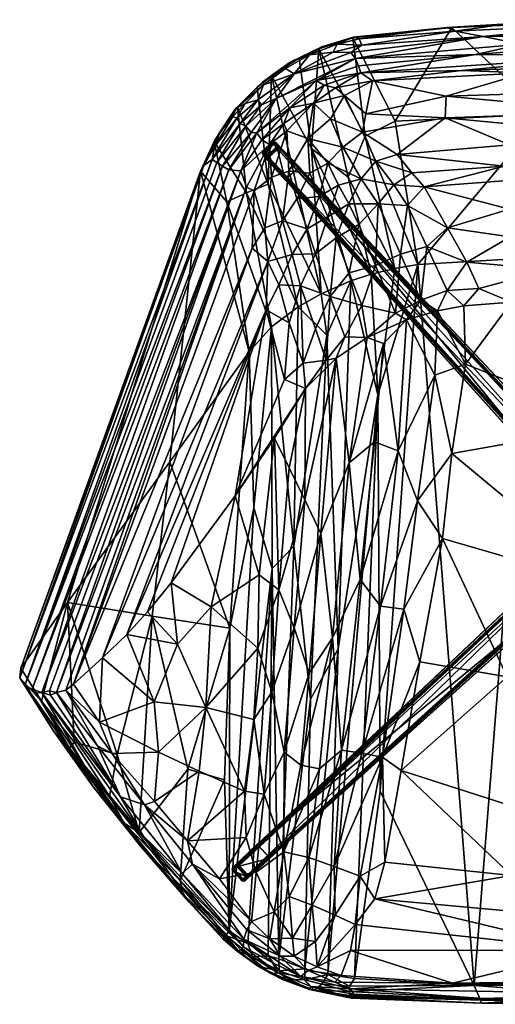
# Model space of a CAD drawing. Header units: inches. Extents: x -0.42 to 0.414, y -0.337 to 0.351.
# Tile 1 of 9: x -0.42 to -0.088, y -0.337 to 0.351. Entities that reach past the tile are written whole.
import ezdxf

# ---------------------------------------------------------------- set-up
doc = ezdxf.new("R2010")
doc.units = ezdxf.units.IN
doc.header["$MEASUREMENT"] = 0
doc.layers.add('Draaivoet', color=188, linetype='Continuous')
doc.layers.add('Zitting', color=28, linetype='Continuous')

msp = doc.modelspace()

# ---------------------------------------------------------------- meshes
at = {"layer": 'Draaivoet'}
mesh = msp.add_polyface(dxfattribs=at)
corners = [(-0.24665, 0.2535, 0.01619), (-0.03573, 0.01771, 0.03324), (-0.02937, 0.01319, 0.06833), (-0.03021, 0.01648, 0.06922), (-0.02588, 0.02193, 0.06914), (-0.24599, 0.25468, 0.01763), (-0.01741, 0.02506, 0.06845), (-0.02008, 0.03046, 0.03336), (-0.23833, 0.26161, 0.01636), (-0.23442, 0.23914, 0.00304), (-0.22478, 0.248, 0.00304), (-0.25016, 0.25672, 0), (-0.24109, 0.26525, 0), (-0.23953, 0.26062, 0.01769), (-0.2407, 0.26195, 0.01607), (-0.24307, 0.26524, 0), (-0.24697, 0.25618, 0.01607), (-0.23449, 0.23907, 0), (-0.2247, 0.24806, 0), (-0.25018, 0.25863, 0), (-0.01821, 0.02494, 0.06924), (-0.02948, 0.0139, 0.06902), (-0.24651, 0.25394, 0.01699), (-0.25039, 0.25756, 0), (-0.2473, 0.25436, 0.01564), (-0.24735, 0.25537, 0.01592), (-0.23986, 0.26224, 0.01598), (-0.23882, 0.2611, 0.01735), (-0.02025, 0.02591, 0.06919), (-0.24704, 0.25451, 0.01649), (-0.24661, 0.25552, 0.01704), (-0.24029, 0.26138, 0.01705), (-0.02952, 0.01475, 0.0693), (-0.23941, 0.26175, 0.01682), (-0.24216, 0.26549, 0), (-0.23909, 0.26217, 0.01577), (-0.01665, 0.02777, 0.0338), (-0.01858, 0.02426, 0.0697)]
mesh.append_faces([[corners[k] for k in face] for face in [(0, 1, 2, 0), (3, 4, 5, 3), (6, 7, 8, 6), (0, 9, 1, 0), (8, 7, 10, 8), (1, 10, 7, 1), (0, 11, 9, 0), (8, 10, 12, 8), (5, 4, 13, 5), (14, 15, 16, 14), (17, 12, 18, 17), (9, 10, 1, 9), (15, 19, 16, 15), (11, 12, 17, 11), (6, 8, 20, 6), (18, 12, 10, 18), (9, 18, 10, 9), (17, 9, 11, 17), (17, 18, 9, 17), (21, 5, 22, 21), (23, 24, 25, 23), (26, 15, 14, 26), (20, 8, 27, 20), (20, 27, 28, 20), (29, 30, 25, 29), (31, 16, 30, 31), (3, 5, 32, 3), (30, 13, 31, 30), (26, 31, 33, 26), (12, 23, 34, 12), (12, 34, 35, 12), (8, 12, 35, 8), (35, 33, 8, 35), (34, 23, 19, 34), (23, 25, 19, 23), (2, 21, 0, 2), (6, 36, 7, 6), (33, 31, 13, 33), (28, 27, 13, 28), (13, 4, 28, 13), (22, 5, 30, 22), (5, 13, 30, 5), (29, 25, 24, 29), (21, 22, 0, 21), (32, 5, 21, 32), (14, 16, 31, 14), (26, 14, 31, 26), (30, 16, 25, 30), (16, 19, 25, 16), (34, 15, 26, 34), (15, 34, 19, 15), (28, 37, 20, 28), (8, 33, 27, 8), (33, 13, 27, 33), (35, 34, 26, 35), (35, 26, 33, 35), (23, 12, 11, 23), (23, 11, 24, 23), (11, 0, 24, 11), (0, 29, 24, 0), (0, 22, 29, 0), (22, 30, 29, 22)]], dxfattribs={"vtx3": -1})
mesh = msp.add_polyface(dxfattribs=at)
corners = [(-0.25987, -0.24711, 0.01605), (-0.02375, -0.0359, 0.03324), (-0.01923, -0.02955, 0.06833), (-0.0313, -0.01777, 0.06838), (-0.03798, -0.02167, 0.03315), (-0.2677, -0.23855, 0.01628), (-0.0229, -0.03016, 0.06923), (-0.03098, -0.02269, 0.06913), (-0.26067, -0.24611, 0.01766), (-0.25404, -0.22495, 0.00304), (-0.24518, -0.23459, 0.00304), (-0.26276, -0.25033, 0), (-0.27129, -0.24127, 0), (-0.27127, -0.24325, 0), (-0.26222, -0.24714, 0.01607), (-0.26811, -0.24064, 0.0161), (-0.26666, -0.23971, 0.01769), (-0.24511, -0.23466, 0), (-0.2541, -0.22488, 0), (-0.26467, -0.25035, 0), (-0.03122, -0.01862, 0.06913), (-0.26708, -0.23893, 0.01738), (-0.02203, -0.03052, 0.06913), (-0.02101, -0.03068, 0.06866), (-0.25998, -0.24668, 0.01699), (-0.26141, -0.24753, 0.01592), (-0.2683, -0.23954, 0.01581), (-0.27152, -0.24235, 0), (-0.03071, -0.01914, 0.06951), (-0.26156, -0.24678, 0.01704), (-0.26063, -0.24741, 0.01616), (-0.26742, -0.24046, 0.01705), (-0.26779, -0.23959, 0.01682), (-0.02931, -0.0159, 0.06953), (-0.03407, -0.01722, 0.03375), (-0.02893, -0.01677, 0.07055), (-0.2636, -0.25056, 0)]
mesh.append_faces([[corners[k] for k in face] for face in [(0, 1, 2, 0), (3, 4, 5, 3), (6, 7, 8, 6), (1, 9, 4, 1), (5, 4, 9, 5), (0, 10, 1, 0), (0, 11, 10, 0), (5, 9, 12, 5), (13, 14, 15, 13), (8, 7, 16, 8), (10, 9, 1, 10), (17, 12, 18, 17), (13, 19, 14, 13), (11, 12, 17, 11), (20, 3, 21, 20), (10, 18, 9, 10), (18, 12, 9, 18), (17, 18, 10, 17), (17, 10, 11, 17), (22, 8, 23, 22), (23, 24, 0, 23), (14, 19, 25, 14), (3, 5, 21, 3), (26, 27, 15, 26), (16, 7, 28, 16), (24, 29, 30, 24), (8, 16, 29, 8), (29, 16, 31, 29), (26, 15, 32, 26), (33, 34, 3, 33), (3, 35, 33, 3), (26, 12, 27, 26), (12, 11, 27, 12), (36, 25, 19, 36), (27, 36, 19, 27), (20, 35, 3, 20), (30, 11, 0, 30), (0, 24, 30, 0), (28, 21, 16, 28), (32, 31, 16, 32), (3, 34, 4, 3), (2, 23, 0, 2), (24, 8, 29, 24), (23, 8, 24, 23), (26, 32, 5, 26), (5, 12, 26, 5), (31, 14, 29, 31), (29, 14, 25, 29), (15, 14, 31, 15), (15, 31, 32, 15), (28, 35, 20, 28), (20, 21, 28, 20), (32, 16, 21, 32), (5, 32, 21, 5), (19, 13, 27, 19), (15, 27, 13, 15), (36, 11, 30, 36), (27, 11, 36, 27), (30, 29, 25, 30), (36, 30, 25, 36), (22, 6, 8, 22)]], dxfattribs={"vtx3": -1})
at = {"layer": 'Zitting'}
mesh = msp.add_polyface(dxfattribs=at)
corners = [(-0.06656, 0.31377, 0.6865), (-0.17353, 0.30811, 0.68665), (-0.12199, 0.29741, 0.67518), (-0.18535, 0.3239, 0.68766), (-0.10134, 0.32665, 0.69057), (-0.06933, 0.33387, 0.69014), (-0.00267, 0.32565, 0.69172), (-0.00238, 0.33466, 0.69155), (-0.07782, 0.26356, 0.63551), (-0.12263, 0.28246, 0.66096), (-0.15621, 0.25669, 0.63424), (-0.00137, 0.35023, 0.66349), (-0.06204, 0.18455, 0.27505), (-0.0538, 0.28489, 0.51371), (-0.08119, 0.24864, 0.6122), (-0.04422, 0.35021, 0.66862), (-0.00314, 0.35081, 0.67421), (0.00412, 0.35092, 0.6665), (-0.11125, 0.31541, 0.68849), (-0.00228, 0.24638, 0.6046), (-0.0962, 0.33914, 0.68623), (0.002, 0.34469, 0.68562), (-0.00847, 0.34801, 0.68139), (0.02953, 0.32024, 0.68994), (-0.11567, 0.3429, 0.67982), (-0.08435, 0.34723, 0.67562), (-0.00265, 0.28659, 0.66075), (-0.02156, 0.27291, 0.64522), (-0.00203, 0.3012, 0.67508), (-0.12122, 0.34557, 0.67157), (-0.11794, 0.34546, 0.66356), (-0.15771, 0.27997, 0.51938), (-0.0034, 0.34065, 0.68892), (-0.14596, 0.24397, 0.61327), (-0.1816, 0.31392, 0.68856), (-0.00181, 0.18548, 0.27443), (-0.06111, 0.34775, 0.66065), (-0.00714, 0.25909, 0.62612), (-0.13729, 0.23417, 0.59332)]
mesh.append_faces([[corners[k] for k in face] for face in [(0, 1, 2, 0), (3, 4, 5, 3), (4, 6, 7, 4), (8, 9, 10, 8), (11, 12, 13, 11), (8, 10, 14, 8), (15, 16, 17, 15), (1, 0, 18, 1), (14, 19, 8, 14), (4, 7, 5, 4), (20, 21, 22, 20), (18, 23, 6, 18), (24, 20, 22, 24), (25, 16, 15, 25), (26, 9, 27, 26), (28, 0, 2, 28), (29, 25, 15, 29), (30, 13, 31, 30), (5, 7, 32, 5), (14, 10, 33, 14), (18, 0, 23, 18), (34, 6, 4, 34), (11, 35, 12, 11), (11, 13, 36, 11), (36, 13, 30, 36), (8, 19, 37, 8), (27, 9, 8, 27), (29, 15, 30, 29), (20, 5, 32, 20), (3, 5, 20, 3), (25, 22, 16, 25), (28, 2, 26, 28), (15, 17, 36, 15), (30, 15, 36, 30), (11, 36, 17, 11), (37, 27, 8, 37), (20, 32, 21, 20), (14, 33, 38, 14), (29, 24, 25, 29), (24, 22, 25, 24), (26, 2, 9, 26), (34, 18, 6, 34)]], dxfattribs={"vtx3": -1})
mesh = msp.add_polyface(dxfattribs=at)
corners = [(-0.11794, 0.34546, 0.66356), (-0.15771, 0.27997, 0.51938), (-0.18728, 0.33817, 0.66155), (-0.17822, 0.28517, 0.66856), (-0.12199, 0.29741, 0.67518), (-0.17353, 0.30811, 0.68665), (-0.18855, 0.32803, 0.68526), (-0.0962, 0.33914, 0.68623), (-0.18092, 0.33319, 0.68257), (-0.11567, 0.3429, 0.67982), (-0.12263, 0.28246, 0.66096), (-0.18044, 0.27248, 0.6566), (-0.15621, 0.25669, 0.63424), (-0.17853, 0.26959, 0.50307), (-0.2111, 0.33057, 0.65898), (-0.1942, 0.26189, 0.65), (-0.20466, 0.25077, 0.64359), (-0.18143, 0.23976, 0.61947), (-0.18695, 0.33875, 0.66812), (-0.20893, 0.33197, 0.66584), (-0.19825, 0.33392, 0.67456), (-0.18292, 0.33753, 0.67603), (-0.12122, 0.34557, 0.67157), (-0.1816, 0.31392, 0.68856), (-0.20732, 0.3051, 0.68542), (-0.19923, 0.30333, 0.6847), (-0.18323, 0.31869, 0.68873), (-0.18535, 0.3239, 0.68766), (-0.21286, 0.30846, 0.6853), (-0.17126, 0.25207, 0.6314), (-0.15853, 0.23563, 0.60266), (-0.19309, 0.29808, 0.68107), (-0.20278, 0.28164, 0.6703), (-0.14172, 0.18008, 0.27805), (-0.14596, 0.24397, 0.61327), (-0.20109, 0.32833, 0.68058), (-0.10134, 0.32665, 0.69057), (-0.11125, 0.31541, 0.68849)]
mesh.append_faces([[corners[k] for k in face] for face in [(0, 1, 2, 0), (3, 4, 5, 3), (6, 7, 8, 6), (8, 7, 9, 8), (10, 11, 12, 10), (13, 14, 2, 13), (15, 16, 17, 15), (18, 19, 20, 18), (21, 22, 18, 21), (21, 9, 22, 21), (23, 24, 25, 23), (26, 27, 28, 26), (21, 8, 9, 21), (29, 15, 17, 29), (29, 17, 30, 29), (26, 28, 23, 26), (31, 32, 11, 31), (11, 15, 29, 11), (25, 5, 23, 25), (5, 31, 3, 5), (1, 33, 13, 1), (13, 2, 1, 13), (2, 22, 0, 2), (2, 14, 18, 2), (18, 22, 2, 18), (6, 27, 7, 6), (20, 8, 21, 20), (20, 21, 18, 20), (31, 5, 25, 31), (23, 28, 24, 23), (29, 12, 11, 29), (29, 34, 12, 29), (35, 6, 8, 35), (35, 8, 20, 35), (11, 32, 15, 11), (10, 3, 11, 10), (11, 3, 31, 11), (4, 3, 10, 4), (26, 36, 27, 26), (26, 23, 36, 26), (5, 37, 23, 5)]], dxfattribs={"vtx3": -1})
mesh = msp.add_polyface(dxfattribs=at)
corners = [(-0.24409, 0.31204, 0.65672), (-0.21617, 0.2609, 0.51632), (-0.20932, 0.1595, 0.29778), (-0.23434, 0.31691, 0.67165), (-0.24962, 0.30532, 0.67081), (-0.22829, 0.31317, 0.68001), (-0.20278, 0.28164, 0.6703), (-0.21476, 0.29257, 0.6817), (-0.21859, 0.26795, 0.66524), (-0.23134, 0.28927, 0.68287), (-0.23548, 0.27843, 0.68021), (-0.20109, 0.32833, 0.68058), (-0.21753, 0.32636, 0.67275), (-0.1942, 0.26189, 0.65), (-0.20466, 0.25077, 0.64359), (-0.18855, 0.32803, 0.68526), (-0.21286, 0.30846, 0.6853), (-0.24078, 0.29595, 0.68224), (-0.25424, 0.2719, 0.68102), (-0.2111, 0.33057, 0.65898), (-0.17853, 0.26959, 0.50307), (-0.19054, 0.24084, 0.44704), (-0.19825, 0.33392, 0.67456), (-0.20893, 0.33197, 0.66584), (-0.23101, 0.32135, 0.66426), (-0.25034, 0.30737, 0.66319), (-0.25079, 0.26706, 0.68), (-0.18535, 0.3239, 0.68766), (-0.25362, 0.29501, 0.6768), (-0.19309, 0.29808, 0.68107), (-0.19923, 0.30333, 0.6847), (-0.20732, 0.3051, 0.68542), (-0.2334, 0.27327, 0.6766), (-0.23202, 0.24517, 0.65537), (-0.25111, 0.29135, 0.67979), (-0.22484, 0.32409, 0.65785), (-0.18695, 0.33875, 0.66812), (-0.25414, 0.30388, 0.65645), (-0.24544, 0.26378, 0.67735), (-0.24398, 0.24101, 0.66152)]
mesh.append_faces([[corners[k] for k in face] for face in [(0, 1, 2, 0), (3, 4, 5, 3), (6, 7, 8, 6), (9, 10, 7, 9), (11, 12, 5, 11), (13, 8, 14, 13), (11, 5, 15, 11), (16, 17, 18, 16), (19, 20, 21, 19), (22, 23, 12, 22), (24, 25, 3, 24), (10, 9, 26, 10), (27, 17, 16, 27), (27, 5, 17, 27), (5, 4, 28, 5), (29, 7, 6, 29), (30, 31, 7, 30), (23, 24, 12, 23), (19, 21, 1, 19), (22, 12, 11, 22), (8, 32, 33, 8), (7, 32, 8, 7), (5, 34, 17, 5), (35, 19, 1, 35), (1, 0, 35, 1), (15, 5, 27, 15), (29, 30, 7, 29), (12, 24, 3, 12), (12, 3, 5, 12), (16, 18, 9, 16), (35, 0, 24, 35), (23, 35, 24, 23), (6, 8, 13, 6), (19, 35, 23, 19), (36, 19, 23, 36), (24, 37, 25, 24), (10, 32, 7, 10), (38, 32, 10, 38), (5, 28, 34, 5), (31, 9, 7, 31), (31, 16, 9, 31), (32, 39, 33, 32)]], dxfattribs={"vtx3": -1})
mesh = msp.add_polyface(dxfattribs=at)
corners = [(-0.26608, 0.27848, 0.67613), (-0.25362, 0.29501, 0.6768), (-0.26831, 0.28227, 0.6722), (-0.23434, 0.31691, 0.67165), (-0.25034, 0.30737, 0.66319), (-0.24962, 0.30532, 0.67081), (-0.23134, 0.28927, 0.68287), (-0.25424, 0.2719, 0.68102), (-0.25079, 0.26706, 0.68), (-0.27099, 0.28328, 0.66744), (-0.26888, 0.28884, 0.66177), (-0.27997, 0.27266, 0.66051), (-0.28394, 0.2622, 0.66433), (-0.28545, 0.25338, 0.66765), (-0.26192, 0.27666, 0.67891), (-0.28216, 0.25118, 0.67141), (-0.27836, 0.24854, 0.67397), (-0.2655, 0.24546, 0.67603), (-0.24544, 0.26378, 0.67735), (-0.24398, 0.24101, 0.66152), (-0.2334, 0.27327, 0.6766), (-0.27122, 0.28572, 0.65691), (-0.2841, 0.26587, 0.65274), (-0.26253, 0.29232, 0.67034), (-0.25837, 0.27214, 0.6804), (-0.24078, 0.29595, 0.68224), (-0.24409, 0.31204, 0.65672), (-0.25414, 0.30388, 0.65645), (-0.23101, 0.32135, 0.66426), (-0.26779, 0.28994, 0.65556), (-0.25111, 0.29135, 0.67979), (-0.29128, 0.24915, 0.65952), (-0.23548, 0.27843, 0.68021), (-0.24636, 0.23614, 0.51279), (-0.26154, 0.22995, 0.53338), (-0.27379, 0.24599, 0.67545)]
mesh.append_faces([[corners[k] for k in face] for face in [(0, 1, 2, 0), (3, 4, 5, 3), (6, 7, 8, 6), (9, 10, 11, 9), (2, 12, 13, 2), (13, 0, 2, 13), (14, 15, 16, 14), (7, 17, 8, 7), (4, 10, 5, 4), (18, 19, 20, 18), (11, 21, 22, 11), (9, 23, 10, 9), (2, 1, 23, 2), (14, 24, 25, 14), (16, 24, 14, 16), (26, 27, 28, 26), (11, 10, 21, 11), (4, 29, 10, 4), (30, 14, 25, 30), (11, 22, 31, 11), (32, 8, 18, 32), (18, 8, 17, 18), (33, 27, 26, 33), (27, 33, 29, 27), (29, 33, 34, 29), (22, 29, 34, 22), (5, 23, 1, 5), (5, 10, 23, 5), (13, 15, 0, 13), (2, 23, 9, 2), (2, 9, 12, 2), (27, 29, 4, 27), (1, 0, 30, 1), (0, 14, 30, 0), (14, 0, 15, 14), (7, 25, 24, 7), (35, 7, 24, 35), (31, 12, 11, 31), (11, 12, 9, 11), (21, 10, 29, 21), (21, 29, 22, 21)]], dxfattribs={"vtx3": -1})
mesh = msp.add_polyface(dxfattribs=at)
corners = [(-0.24398, 0.24101, 0.66152), (-0.25617, 0.23136, 0.66564), (-0.24874, 0.20553, 0.63962), (-0.21617, 0.2609, 0.51632), (-0.18858, 0.1685, 0.28767), (-0.20932, 0.1595, 0.29778), (-0.26154, 0.22995, 0.53338), (-0.24413, 0.13638, 0.32472), (-0.27527, 0.22363, 0.55775), (-0.23629, 0.21052, 0.62993), (-0.24664, 0.182, 0.61679), (-0.22954, 0.18694, 0.59648), (-0.22545, 0.15052, 0.30836), (-0.24544, 0.26378, 0.67735), (-0.2655, 0.24546, 0.67603), (-0.26146, 0.23388, 0.67113), (-0.21343, 0.18743, 0.57236), (-0.20303, 0.15757, 0.50252), (-0.1989, 0.19853, 0.5704), (-0.21079, 0.22736, 0.62282), (-0.21906, 0.20499, 0.605), (-0.20471, 0.21327, 0.60023), (-0.23898, 0.16589, 0.58746), (-0.24636, 0.23614, 0.51279), (-0.21859, 0.26795, 0.66524), (-0.23202, 0.24517, 0.65537), (-0.2173, 0.24375, 0.64424), (-0.22632, 0.22589, 0.63428), (-0.27379, 0.24599, 0.67545), (-0.25424, 0.2719, 0.68102), (-0.24409, 0.31204, 0.65672), (-0.18983, 0.17413, 0.51248), (-0.19718, 0.23535, 0.62238), (-0.1901, 0.22225, 0.60009), (-0.28545, 0.25338, 0.66765), (-0.28394, 0.2622, 0.66433), (-0.29128, 0.24915, 0.65952), (-0.2841, 0.26587, 0.65274), (-0.29374, 0.24505, 0.64947), (-0.17435, 0.17317, 0.28308), (-0.27836, 0.24854, 0.67397), (-0.25837, 0.27214, 0.6804), (-0.20466, 0.25077, 0.64359), (-0.2575, 0.19148, 0.64058)]
mesh.append_faces([[corners[k] for k in face] for face in [(0, 1, 2, 0), (3, 4, 5, 3), (6, 7, 8, 6), (9, 10, 11, 9), (6, 12, 7, 6), (13, 14, 15, 13), (1, 0, 13, 1), (16, 17, 18, 16), (19, 20, 21, 19), (11, 10, 22, 11), (23, 12, 6, 23), (24, 25, 26, 24), (19, 27, 20, 19), (28, 14, 29, 28), (20, 9, 11, 20), (0, 2, 9, 0), (26, 25, 27, 26), (30, 5, 23, 30), (18, 17, 31, 18), (32, 21, 33, 32), (34, 35, 36, 34), (15, 1, 13, 15), (9, 2, 10, 9), (26, 27, 19, 26), (36, 37, 38, 36), (3, 39, 4, 3), (16, 20, 11, 16), (16, 21, 20, 16), (25, 9, 27, 25), (27, 9, 20, 27), (40, 28, 41, 40), (18, 21, 16, 18), (18, 33, 21, 18), (42, 26, 19, 42), (24, 26, 42, 24), (42, 19, 32, 42), (32, 19, 21, 32), (38, 37, 8, 38), (37, 6, 8, 37), (25, 0, 9, 25), (1, 43, 2, 1), (2, 43, 10, 2)]], dxfattribs={"vtx3": -1})
mesh = msp.add_polyface(dxfattribs=at)
corners = [(-0.07887, 0.2387, 0.59258), (0.00679, 0.22091, 0.54805), (-0.00228, 0.24638, 0.6046), (-0.07786, 0.21859, 0.54759), (-0.10855, 0.11034, 0.37219), (-0.11803, 0.04794, 0.3833), (-0.00214, 0.06852, 0.3788), (-0.14172, 0.18008, 0.27805), (-0.0538, 0.28489, 0.51371), (-0.06204, 0.18455, 0.27505), (-0.14893, 0.22108, 0.56956), (-0.15388, 0.18715, 0.4988), (-0.13545, 0.19244, 0.49827), (-0.09907, 0.16315, 0.40061), (-0.07641, 0.15378, 0.36293), (-0.04942, 0.17649, 0.43482), (-0.10958, 0.15111, 0.36421), (-0.12119, 0.20567, 0.52465), (-0.13729, 0.23417, 0.59332), (-0.15771, 0.27997, 0.51938), (-0.10756, 0.18158, 0.45838), (-0.07722, 0.19922, 0.49999), (-0.13964, 0.15499, 0.40265), (-0.15545, 0.04988, 0.3886), (-0.12984, 0.10268, 0.37538), (-0.14968, 0.14131, 0.3735), (-0.12811, 0.14763, 0.36699), (0.01368, 0.20379, 0.50641), (-0.12122, 0.16175, 0.40674), (0.01385, 0.15529, 0.36206), (0.00732, 0.17853, 0.43809), (-0.08119, 0.24864, 0.6122), (-0.15853, 0.23563, 0.60266)]
mesh.append_faces([[corners[k] for k in face] for face in [(0, 1, 2, 0), (0, 3, 1, 0), (4, 5, 6, 4), (7, 8, 9, 7), (10, 11, 12, 10), (13, 14, 15, 13), (14, 13, 16, 14), (6, 14, 4, 6), (17, 18, 10, 17), (7, 19, 8, 7), (20, 15, 21, 20), (11, 22, 12, 11), (23, 24, 25, 23), (25, 26, 22, 25), (27, 21, 15, 27), (16, 13, 28, 16), (12, 28, 20, 12), (3, 18, 17, 3), (21, 17, 20, 21), (3, 0, 18, 3), (14, 29, 15, 14), (6, 29, 14, 6), (25, 24, 26, 25), (14, 16, 4, 14), (12, 22, 28, 12), (26, 28, 22, 26), (27, 15, 30, 27), (29, 30, 15, 29), (10, 12, 17, 10), (17, 12, 20, 17), (13, 15, 20, 13), (20, 28, 13, 20), (1, 21, 27, 1), (24, 4, 26, 24), (24, 5, 4, 24), (31, 18, 0, 31), (0, 2, 31, 0), (10, 18, 32, 10), (21, 3, 17, 21), (1, 3, 21, 1), (4, 16, 26, 4), (28, 26, 16, 28)]], dxfattribs={"vtx3": -1})
mesh = msp.add_polyface(dxfattribs=at)
corners = [(-0.18315, 0.20796, 0.56934), (-0.17145, 0.17925, 0.49911), (-0.16957, 0.22223, 0.58462), (-0.18858, 0.1685, 0.28767), (-0.19744, -0.08846, 0.32959), (-0.20543, 0.13061, 0.3002), (-0.16571, 0.12481, 0.38207), (-0.15545, 0.04988, 0.3886), (-0.14968, 0.14131, 0.3735), (-0.18143, 0.23976, 0.61947), (-0.19718, 0.23535, 0.62238), (-0.1901, 0.22225, 0.60009), (-0.15388, 0.18715, 0.4988), (-0.15737, 0.14607, 0.39998), (-0.13964, 0.15499, 0.40265), (-0.18105, 0.15131, 0.44982), (-0.17725, 0.12889, 0.387), (-0.18983, 0.17413, 0.51248), (-0.16974, 0.08907, 0.29572), (-0.17853, 0.26959, 0.50307), (-0.15777, 0.17729, 0.27956), (-0.19054, 0.24084, 0.44704), (-0.15853, 0.23563, 0.60266), (-0.14596, 0.24397, 0.61327), (-0.17126, 0.25207, 0.6314), (-0.1929, 0.12938, 0.4228), (-0.19877, 0.11466, 0.40236), (-0.18978, 0.04138, 0.40316), (-0.20303, 0.15757, 0.50252), (-0.1989, 0.19853, 0.5704), (-0.14172, 0.18008, 0.27805), (-0.16809, -0.18775, 0.34008), (-0.14893, 0.22108, 0.56956), (-0.20466, 0.25077, 0.64359), (-0.17435, 0.17317, 0.28308), (-0.13729, 0.23417, 0.59332), (-0.21617, 0.2609, 0.51632), (-0.17203, 0.05611, 0.39321)]
mesh.append_faces([[corners[k] for k in face] for face in [(0, 1, 2, 0), (3, 4, 5, 3), (6, 7, 8, 6), (9, 10, 11, 9), (12, 13, 14, 12), (15, 16, 13, 15), (0, 17, 1, 0), (1, 15, 13, 1), (3, 18, 4, 3), (19, 20, 21, 19), (22, 23, 24, 22), (9, 11, 2, 9), (6, 8, 16, 6), (15, 25, 16, 15), (16, 26, 27, 16), (28, 25, 15, 28), (29, 17, 0, 29), (30, 31, 18, 30), (19, 30, 20, 19), (2, 12, 32, 2), (22, 9, 2, 22), (16, 8, 13, 16), (13, 8, 14, 13), (27, 6, 16, 27), (9, 33, 10, 9), (1, 13, 12, 1), (2, 1, 12, 2), (34, 18, 3, 34), (16, 25, 26, 16), (17, 15, 1, 17), (17, 28, 15, 17), (22, 35, 23, 22), (20, 18, 34, 20), (20, 30, 18, 20), (0, 2, 11, 0), (0, 11, 29, 0), (32, 22, 2, 32), (21, 34, 36, 21), (21, 20, 34, 21), (37, 7, 6, 37), (27, 37, 6, 27)]], dxfattribs={"vtx3": -1})
mesh = msp.add_polyface(dxfattribs=at)
corners = [(-0.41922, -0.10195, 0.58376), (-0.29374, 0.24505, 0.64947), (-0.38663, -0.05599, 0.53465), (-0.26947, 0.01833, 0.48703), (-0.24769, 0.14821, 0.58647), (-0.31409, -0.04235, 0.54251), (-0.28612, -0.05896, 0.501), (-0.25273, -0.0367, 0.45972), (-0.38255, -0.11314, 0.59986), (-0.2575, 0.19148, 0.64058), (-0.25617, 0.23136, 0.66564), (-0.42005, -0.10863, 0.59063), (-0.41634, -0.11406, 0.59824), (-0.28545, 0.25338, 0.66765), (-0.36226, -0.0946, 0.58641), (-0.40487, -0.12494, 0.56175), (-0.39423, -0.11878, 0.60404), (-0.3879, -0.11732, 0.60223), (-0.26146, 0.23388, 0.67113), (-0.25641, 0.0101, 0.35225), (-0.24363, -0.03231, 0.34597), (-0.27369, -0.28528, 0.40022), (-0.29006, -0.12935, 0.49454), (-0.2536, -0.08796, 0.45749), (-0.25645, -0.1378, 0.45655), (-0.40448, -0.11882, 0.60429), (-0.27379, 0.24599, 0.67545), (-0.41142, -0.11667, 0.60206), (-0.31503, 0.04226, 0.42649), (-0.27309, -0.07395, 0.37979), (-0.32751, -0.06554, 0.45057), (-0.34521, -0.0783, 0.57285), (-0.33075, -0.06268, 0.55996), (-0.32604, -0.12539, 0.53641), (-0.30984, -0.08509, 0.52738), (-0.39918, -0.1177, 0.60488), (-0.2655, 0.24546, 0.67603), (-0.23899, -0.0472, 0.44346), (-0.24207, 0.05872, 0.44957), (-0.35186, -0.16217, 0.4874), (-0.30262, -0.17238, 0.42462), (-0.38207, -0.15367, 0.52825), (-0.24664, 0.182, 0.61679), (-0.25963, 0.11889, 0.3435), (-0.27836, 0.24854, 0.67397)]
mesh.append_faces([[corners[k] for k in face] for face in [(0, 1, 2, 0), (3, 4, 5, 3), (6, 7, 3, 6), (8, 9, 10, 8), (11, 12, 13, 11), (8, 14, 9, 8), (15, 0, 2, 15), (16, 17, 18, 16), (19, 20, 21, 19), (6, 22, 23, 6), (23, 22, 24, 23), (25, 26, 27, 25), (2, 1, 28, 2), (28, 29, 30, 28), (4, 31, 32, 4), (31, 33, 34, 31), (35, 36, 25, 35), (5, 6, 3, 5), (31, 34, 32, 31), (7, 37, 38, 7), (30, 2, 28, 30), (30, 39, 2, 30), (29, 40, 30, 29), (11, 0, 15, 11), (2, 39, 41, 2), (3, 7, 38, 3), (8, 10, 18, 8), (14, 42, 9, 14), (16, 36, 35, 16), (19, 21, 29, 19), (29, 43, 19, 29), (5, 34, 6, 5), (34, 22, 6, 34), (37, 7, 23, 37), (6, 23, 7, 6), (18, 17, 8, 18), (29, 28, 43, 29), (12, 27, 44, 12), (5, 32, 34, 5), (32, 5, 4, 32), (31, 14, 33, 31), (42, 14, 31, 42)]], dxfattribs={"vtx3": -1})
mesh = msp.add_polyface(dxfattribs=at)
corners = [(-0.41634, -0.11406, 0.59824), (-0.27836, 0.24854, 0.67397), (-0.28216, 0.25118, 0.67141), (-0.22386, 0.16497, 0.55552), (-0.21337, 0.13494, 0.48115), (-0.20303, 0.15757, 0.50252), (-0.23174, 0.13922, 0.53314), (-0.22191, 0.11109, 0.46148), (-0.39423, -0.11878, 0.60404), (-0.26146, 0.23388, 0.67113), (-0.2655, 0.24546, 0.67603), (-0.20591, 0.1132, 0.4194), (-0.1929, 0.12938, 0.4228), (-0.29128, 0.24915, 0.65952), (-0.42005, -0.10863, 0.59063), (-0.28545, 0.25338, 0.66765), (-0.22033, 0.09331, 0.42253), (-0.24207, 0.05872, 0.44957), (-0.23166, 0.03805, 0.43621), (-0.26947, 0.01833, 0.48703), (-0.2351, 0.09964, 0.48601), (-0.24769, 0.14821, 0.58647), (-0.24664, 0.182, 0.61679), (-0.34521, -0.0783, 0.57285), (-0.41922, -0.10195, 0.58376), (-0.29374, 0.24505, 0.64947), (-0.40448, -0.11882, 0.60429), (-0.27379, 0.24599, 0.67545), (-0.25641, 0.0101, 0.35225), (-0.25963, 0.11889, 0.3435), (-0.24413, 0.13638, 0.32472), (-0.27527, 0.22363, 0.55775), (-0.21343, 0.18743, 0.57236), (-0.19877, 0.11466, 0.40236), (-0.22545, 0.15052, 0.30836), (-0.24636, 0.23614, 0.51279), (-0.20932, 0.1595, 0.29778), (-0.24363, -0.03231, 0.34597), (-0.23898, 0.16589, 0.58746), (-0.22954, 0.18694, 0.59648), (-0.31503, 0.04226, 0.42649), (-0.20543, 0.13061, 0.3002), (-0.22845, -0.0166, 0.33322), (-0.41142, -0.11667, 0.60206), (-0.18858, 0.1685, 0.28767)]
mesh.append_faces([[corners[k] for k in face] for face in [(0, 1, 2, 0), (3, 4, 5, 3), (6, 7, 3, 6), (8, 9, 10, 8), (5, 11, 12, 5), (13, 14, 15, 13), (16, 17, 18, 16), (19, 20, 21, 19), (22, 23, 21, 22), (3, 7, 4, 3), (16, 20, 19, 16), (24, 13, 25, 24), (26, 10, 27, 26), (28, 29, 30, 28), (29, 31, 30, 29), (32, 3, 5, 32), (7, 16, 11, 7), (16, 33, 11, 16), (34, 35, 36, 34), (13, 24, 14, 13), (16, 19, 17, 16), (30, 37, 28, 30), (21, 20, 6, 21), (21, 38, 22, 21), (20, 16, 7, 20), (6, 20, 7, 6), (29, 25, 31, 29), (3, 32, 39, 3), (3, 39, 38, 3), (29, 40, 25, 29), (4, 11, 5, 4), (4, 7, 11, 4), (15, 0, 2, 15), (38, 21, 6, 38), (38, 6, 3, 38), (34, 41, 42, 34), (34, 42, 30, 34), (11, 33, 12, 11), (43, 27, 1, 43), (41, 36, 44, 41), (41, 34, 36, 41)]], dxfattribs={"vtx3": -1})
mesh = msp.add_polyface(dxfattribs=at)
corners = [(-0.10245, -0.32356, 0.36041), (-0.14172, 0.18008, 0.27805), (-0.06204, 0.18455, 0.27505), (-0.20134, -0.08071, 0.417), (-0.18203, -0.04006, 0.40632), (-0.18978, 0.04138, 0.40316), (-0.22845, -0.0166, 0.33322), (-0.21682, -0.1235, 0.34179), (-0.23898, -0.30476, 0.37699), (-0.23166, 0.03805, 0.43621), (-0.22087, 0.01563, 0.42623), (-0.22033, 0.09331, 0.42253), (-0.19877, 0.11466, 0.40236), (-0.24391, -0.11856, 0.44556), (-0.22834, -0.07362, 0.43355), (-0.23899, -0.0472, 0.44346), (-0.19522, -0.15915, 0.41691), (-0.00495, -0.04615, 0.39554), (-0.07931, -0.10788, 0.40297), (0.04138, -0.13135, 0.40453), (-0.24363, -0.03231, 0.34597), (-0.16974, 0.08907, 0.29572), (-0.18608, -0.31859, 0.36299), (-0.2046, -0.31584, 0.36581), (-0.14207, 0.01489, 0.39016), (-0.11803, 0.04794, 0.3833), (-0.12984, 0.10268, 0.37538), (-0.15164, -0.06079, 0.40032), (-0.14049, -0.09738, 0.40308), (-0.12466, -0.01137, 0.39227), (-0.20961, -0.00778, 0.41865), (-0.18094, -0.16121, 0.41299), (-0.16792, -0.0586, 0.40325), (-0.15545, 0.04988, 0.3886), (-0.17203, 0.05611, 0.39321), (-0.2536, -0.08796, 0.45749), (-0.23521, -0.16049, 0.43686), (-0.20543, 0.13061, 0.3002), (-0.21783, -0.10543, 0.42632), (-0.19744, -0.08846, 0.32959), (-0.01242, -0.32221, 0.35847), (-0.00181, 0.18548, 0.27443), (-0.24413, 0.13638, 0.32472), (-0.00214, 0.06852, 0.3788), (-0.24207, 0.05872, 0.44957), (-0.15341, -0.17333, 0.41005)]
mesh.append_faces([[corners[k] for k in face] for face in [(0, 1, 2, 0), (3, 4, 5, 3), (6, 7, 8, 6), (9, 10, 11, 9), (10, 12, 11, 10), (13, 14, 15, 13), (3, 16, 4, 3), (17, 18, 19, 17), (6, 8, 20, 6), (21, 22, 23, 21), (24, 25, 26, 24), (27, 28, 29, 27), (30, 3, 5, 30), (30, 5, 12, 30), (31, 27, 32, 31), (4, 33, 34, 4), (15, 35, 13, 15), (13, 36, 14, 13), (37, 7, 6, 37), (38, 3, 30, 38), (15, 14, 10, 15), (33, 24, 26, 33), (32, 24, 33, 32), (37, 39, 7, 37), (40, 2, 41, 40), (42, 6, 20, 42), (29, 18, 17, 29), (25, 17, 43, 25), (5, 4, 34, 5), (10, 30, 12, 10), (14, 30, 10, 14), (4, 32, 33, 4), (16, 32, 4, 16), (14, 38, 30, 14), (15, 10, 9, 15), (44, 15, 9, 44), (28, 18, 29, 28), (28, 45, 18, 28), (29, 17, 25, 29), (24, 29, 25, 24), (27, 29, 24, 27), (32, 27, 24, 32)]], dxfattribs={"vtx3": -1})
mesh = msp.add_polyface(dxfattribs=at)
corners = [(-0.10245, -0.32356, 0.36041), (-0.06204, 0.18455, 0.27505), (-0.01242, -0.32221, 0.35847), (-0.23521, -0.16049, 0.43686), (-0.23545, -0.23015, 0.43292), (-0.22352, -0.16974, 0.42912), (-0.21798, -0.23401, 0.42469), (-0.19522, -0.15915, 0.41691), (-0.21063, -0.17227, 0.42273), (-0.08034, -0.19682, 0.40999), (0.03438, -0.23753, 0.41175), (0.04771, -0.19501, 0.40948), (-0.07633, -0.24678, 0.41248), (-0.15341, -0.17333, 0.41005), (-0.16483, -0.23739, 0.41397), (-0.20016, -0.24033, 0.41855), (-0.18211, -0.24709, 0.41533), (-0.16657, -0.1641, 0.4106), (-0.17181, -0.26303, 0.41374), (-0.03807, -0.27499, 0.41), (-0.2317, -0.26135, 0.42747), (-0.21569, -0.26732, 0.42022), (-0.14049, -0.09738, 0.40308), (-0.15164, -0.06079, 0.40032), (-0.21783, -0.10543, 0.42632), (-0.16809, -0.18775, 0.34008), (-0.14172, 0.18008, 0.27805), (-0.18094, -0.16121, 0.41299), (-0.16792, -0.0586, 0.40325), (-0.20134, -0.08071, 0.417), (-0.07931, -0.10788, 0.40297), (0.03717, -0.25659, 0.41159), (-0.24908, -0.18997, 0.44531), (-0.18608, -0.31859, 0.36299), (-0.16974, 0.08907, 0.29572), (-0.22834, -0.07362, 0.43355), (-0.2046, -0.31584, 0.36581), (-0.22077, -0.31193, 0.37012), (-0.19744, -0.08846, 0.32959), (-0.23898, -0.30476, 0.37699), (-0.24632, -0.30279, 0.38116), (-0.24363, -0.03231, 0.34597), (-0.21682, -0.1235, 0.34179)]
mesh.append_faces([[corners[k] for k in face] for face in [(0, 1, 2, 0), (3, 4, 5, 3), (6, 7, 8, 6), (9, 10, 11, 9), (12, 13, 14, 12), (15, 16, 17, 15), (12, 18, 19, 12), (6, 15, 7, 6), (20, 21, 6, 20), (17, 14, 13, 17), (17, 22, 23, 17), (3, 5, 24, 3), (25, 26, 0, 25), (15, 27, 7, 15), (7, 27, 28, 7), (21, 15, 6, 21), (5, 29, 24, 5), (8, 7, 29, 8), (30, 9, 11, 30), (13, 22, 17, 13), (12, 14, 18, 12), (12, 19, 31, 12), (12, 10, 9, 12), (4, 6, 8, 4), (20, 6, 4, 20), (15, 17, 27, 15), (27, 17, 23, 27), (32, 4, 3, 32), (25, 33, 34, 25), (3, 24, 35, 3), (36, 37, 38, 36), (36, 38, 34, 36), (16, 18, 14, 16), (16, 14, 17, 16), (39, 40, 41, 39), (9, 13, 12, 9), (30, 13, 9, 30), (5, 8, 29, 5), (4, 8, 5, 4), (38, 37, 42, 38), (42, 37, 39, 42)]], dxfattribs={"vtx3": -1})
mesh = msp.add_polyface(dxfattribs=at)
corners = [(-0.32751, -0.06554, 0.45057), (-0.30262, -0.17238, 0.42462), (-0.3366, -0.21674, 0.46975), (-0.32604, -0.12539, 0.53641), (-0.36226, -0.0946, 0.58641), (-0.36432, -0.13959, 0.57194), (-0.39663, -0.14551, 0.56143), (-0.37902, -0.16833, 0.5473), (-0.41634, -0.11406, 0.59824), (-0.38255, -0.11314, 0.59986), (-0.3497, -0.19167, 0.5323), (-0.36564, -0.15623, 0.56466), (-0.39423, -0.11878, 0.60404), (-0.42005, -0.10863, 0.59063), (-0.3879, -0.11732, 0.60223), (-0.24363, -0.03231, 0.34597), (-0.24632, -0.30279, 0.38116), (-0.26063, -0.29419, 0.3898), (-0.35186, -0.16217, 0.4874), (-0.4085, -0.11926, 0.60081), (-0.29006, -0.12935, 0.49454), (-0.26304, -0.18788, 0.45788), (-0.25645, -0.1378, 0.45655), (-0.38529, -0.15767, 0.5348), (-0.39862, -0.12076, 0.60326), (-0.40448, -0.11882, 0.60429), (-0.37507, -0.16967, 0.55035), (-0.33367, -0.2189, 0.50398), (-0.27309, -0.07395, 0.37979), (-0.27369, -0.28528, 0.40022), (-0.27683, -0.17977, 0.39366), (-0.30984, -0.08509, 0.52738), (-0.35549, -0.16143, 0.55531), (-0.32589, -0.19492, 0.51726), (-0.32293, -0.16048, 0.52348), (-0.24908, -0.18997, 0.44531), (-0.23521, -0.16049, 0.43686), (-0.24391, -0.11856, 0.44556), (-0.38207, -0.15367, 0.52825), (-0.35738, -0.19122, 0.49571), (-0.40487, -0.12494, 0.56175), (-0.41142, -0.11667, 0.60206), (-0.36917, -0.18401, 0.52277), (-0.29462, -0.17372, 0.49151), (-0.39918, -0.1177, 0.60488), (-0.38663, -0.05599, 0.53465), (-0.2536, -0.08796, 0.45749)]
mesh.append_faces([[corners[k] for k in face] for face in [(0, 1, 2, 0), (3, 4, 5, 3), (6, 7, 8, 6), (5, 4, 9, 5), (10, 11, 12, 10), (8, 13, 6, 8), (11, 14, 12, 11), (15, 16, 17, 15), (0, 2, 18, 0), (19, 8, 7, 19), (20, 21, 22, 20), (23, 6, 13, 23), (24, 25, 10, 24), (25, 26, 27, 25), (28, 29, 30, 28), (3, 20, 31, 3), (32, 33, 34, 32), (24, 10, 12, 24), (32, 5, 14, 32), (5, 32, 34, 5), (35, 36, 37, 35), (23, 38, 39, 23), (13, 40, 23, 13), (14, 5, 9, 14), (41, 8, 19, 41), (23, 42, 6, 23), (34, 43, 20, 34), (43, 21, 20, 43), (5, 34, 3, 5), (3, 34, 20, 3), (19, 7, 26, 19), (12, 44, 24, 12), (25, 24, 44, 25), (30, 1, 28, 30), (19, 25, 41, 19), (25, 19, 26, 25), (11, 32, 14, 11), (40, 38, 23, 40), (40, 45, 38, 40), (37, 46, 22, 37), (37, 22, 35, 37)]], dxfattribs={"vtx3": -1})
mesh = msp.add_polyface(dxfattribs=at)
corners = [(-0.33531, -0.22636, 0.48659), (-0.33875, -0.22218, 0.481), (-0.30579, -0.25969, 0.44013), (-0.29462, -0.17372, 0.49151), (-0.30275, -0.22238, 0.48901), (-0.26304, -0.18788, 0.45788), (-0.37902, -0.16833, 0.5473), (-0.36917, -0.18401, 0.52277), (-0.33367, -0.2189, 0.50398), (-0.3497, -0.19167, 0.5323), (-0.40448, -0.11882, 0.60429), (-0.30642, -0.24518, 0.47879), (-0.29935, -0.23865, 0.48065), (-0.33278, -0.19728, 0.52193), (-0.32589, -0.19492, 0.51726), (-0.25482, -0.24429, 0.44356), (-0.23545, -0.23015, 0.43292), (-0.24908, -0.18997, 0.44531), (-0.34697, -0.21003, 0.48602), (-0.38529, -0.15767, 0.5348), (-0.37507, -0.16967, 0.55035), (-0.3139, -0.24736, 0.47267), (-0.30796, -0.25021, 0.4366), (-0.35738, -0.19122, 0.49571), (-0.3366, -0.21674, 0.46975), (-0.25645, -0.1378, 0.45655), (-0.32293, -0.16048, 0.52348), (-0.36564, -0.15623, 0.56466), (-0.26167, -0.22021, 0.45252), (-0.28035, -0.24912, 0.46334), (-0.26063, -0.29419, 0.3898), (-0.27369, -0.28528, 0.40022), (-0.24363, -0.03231, 0.34597), (-0.26368, -0.29646, 0.42663), (-0.30191, -0.26498, 0.44809), (-0.39663, -0.14551, 0.56143), (-0.30262, -0.17238, 0.42462), (-0.35549, -0.16143, 0.55531), (-0.35186, -0.16217, 0.4874), (-0.38207, -0.15367, 0.52825), (-0.27683, -0.17977, 0.39366)]
mesh.append_faces([[corners[k] for k in face] for face in [(0, 1, 2, 0), (3, 4, 5, 3), (0, 6, 7, 0), (7, 1, 0, 7), (8, 9, 10, 8), (11, 12, 13, 11), (14, 4, 3, 14), (15, 16, 17, 15), (18, 7, 19, 18), (20, 0, 21, 20), (18, 22, 2, 18), (18, 23, 24, 18), (17, 25, 5, 17), (26, 14, 3, 26), (9, 13, 27, 9), (19, 23, 18, 19), (17, 28, 15, 17), (29, 15, 28, 29), (12, 4, 13, 12), (30, 31, 32, 30), (8, 21, 33, 8), (8, 20, 21, 8), (21, 0, 34, 21), (0, 2, 34, 0), (8, 11, 9, 8), (11, 13, 9, 11), (7, 6, 35, 7), (18, 24, 22, 18), (36, 22, 24, 36), (17, 5, 28, 17), (28, 5, 4, 28), (28, 4, 29, 28), (12, 29, 4, 12), (20, 6, 0, 20), (14, 13, 4, 14), (13, 14, 37, 13), (18, 1, 7, 18), (2, 1, 18, 2), (23, 38, 24, 23), (23, 39, 38, 23), (40, 22, 36, 40), (13, 37, 27, 13)]], dxfattribs={"vtx3": -1})
mesh = msp.add_polyface(dxfattribs=at)
corners = [(-0.24446, -0.31501, 0.40197), (-0.26539, -0.29861, 0.4221), (-0.26817, -0.29944, 0.41588), (-0.25482, -0.24429, 0.44356), (-0.28035, -0.24912, 0.46334), (-0.25793, -0.27888, 0.43828), (-0.24218, -0.2721, 0.43067), (-0.23545, -0.23015, 0.43292), (-0.25305, -0.31032, 0.39883), (-0.26714, -0.29955, 0.40385), (-0.26334, -0.29119, 0.43283), (-0.29935, -0.23865, 0.48065), (-0.30642, -0.24518, 0.47879), (-0.23962, -0.31465, 0.40786), (-0.25738, -0.30337, 0.39193), (-0.3139, -0.24736, 0.47267), (-0.26134, -0.28464, 0.43708), (-0.27369, -0.28528, 0.40022), (-0.30796, -0.25021, 0.4366), (-0.27683, -0.17977, 0.39366), (-0.26368, -0.29646, 0.42663), (-0.33367, -0.2189, 0.50398), (-0.27607, -0.28856, 0.40575), (-0.26063, -0.29419, 0.3898), (-0.24518, -0.29097, 0.42723), (-0.27774, -0.29102, 0.4149), (-0.30191, -0.26498, 0.44809), (-0.24632, -0.30279, 0.38116), (-0.24367, -0.30744, 0.41661), (-0.30579, -0.25969, 0.44013), (-0.23863, -0.31328, 0.38175), (-0.23408, -0.31916, 0.38615), (-0.23633, -0.31921, 0.39238), (-0.238, -0.30311, 0.41909), (-0.22362, -0.31723, 0.40684)]
mesh.append_faces([[corners[k] for k in face] for face in [(0, 1, 2, 0), (3, 4, 5, 3), (3, 6, 7, 3), (8, 2, 9, 8), (10, 11, 12, 10), (0, 13, 1, 0), (9, 14, 8, 9), (15, 2, 1, 15), (16, 5, 11, 16), (17, 18, 19, 17), (20, 12, 21, 20), (18, 17, 22, 18), (23, 14, 22, 23), (10, 12, 20, 10), (16, 24, 5, 16), (25, 2, 26, 25), (26, 2, 15, 26), (27, 14, 23, 27), (20, 28, 10, 20), (13, 28, 20, 13), (9, 2, 25, 9), (18, 22, 29, 18), (8, 30, 31, 8), (24, 6, 5, 24), (5, 6, 3, 5), (27, 30, 14, 27), (8, 14, 30, 8), (10, 16, 11, 10), (5, 4, 11, 5), (29, 22, 25, 29), (29, 25, 26, 29), (23, 22, 17, 23), (0, 8, 32, 0), (2, 8, 0, 2), (14, 9, 22, 14), (22, 9, 25, 22), (33, 24, 16, 33), (10, 33, 16, 10), (10, 28, 34, 10), (20, 15, 1, 20), (20, 1, 13, 20)]], dxfattribs={"vtx3": -1})
mesh = msp.add_polyface(dxfattribs=at)
corners = [(-0.07107, -0.3344, 0.38822), (-0.19124, -0.33113, 0.38952), (-0.09738, -0.3358, 0.37827), (-0.11751, -0.32196, 0.4005), (-0.00294, -0.32055, 0.40005), (-0.02139, -0.2989, 0.4059), (-0.09838, -0.33266, 0.36856), (-0.18885, -0.33196, 0.37915), (-0.18929, -0.33039, 0.37431), (-0.18878, -0.29916, 0.40888), (-0.18896, -0.32586, 0.39822), (-0.19988, -0.32117, 0.40241), (-0.22362, -0.31723, 0.40684), (-0.00852, -0.33057, 0.36342), (-0.10245, -0.32356, 0.36041), (-0.21215, -0.31056, 0.4092), (-0.18568, -0.2809, 0.41229), (-0.19969, -0.27427, 0.41538), (-0.18954, -0.3277, 0.36997), (-0.2046, -0.31584, 0.36581), (-0.1896, -0.32403, 0.3664), (-0.20888, -0.32266, 0.37152), (-0.19543, -0.31662, 0.40455), (-0.17181, -0.26303, 0.41374), (-0.18211, -0.24709, 0.41533), (-0.00801, -0.33594, 0.3721), (-0.00643, -0.33662, 0.3823), (-0.21421, -0.32678, 0.382), (-0.1865, -0.32943, 0.39377), (0.08568, -0.33094, 0.39328), (-0.01242, -0.32221, 0.35847), (-0.20016, -0.24033, 0.41855), (-0.03807, -0.27499, 0.41), (-0.18824, -0.33232, 0.3842), (-0.21751, -0.32635, 0.39032), (-0.18608, -0.31859, 0.36299), (-0.16809, -0.18775, 0.34008), (-0.21665, -0.32425, 0.39834)]
mesh.append_faces([[corners[k] for k in face] for face in [(0, 1, 2, 0), (3, 4, 5, 3), (6, 7, 8, 6), (5, 9, 3, 5), (10, 11, 12, 10), (13, 6, 14, 13), (15, 16, 17, 15), (6, 18, 14, 6), (19, 20, 21, 19), (15, 22, 9, 15), (5, 23, 16, 5), (17, 16, 24, 17), (25, 6, 13, 25), (26, 0, 2, 26), (8, 7, 27, 8), (20, 18, 21, 20), (14, 18, 20, 14), (0, 28, 1, 0), (29, 3, 10, 29), (13, 14, 30, 13), (17, 24, 31, 17), (26, 2, 25, 26), (32, 23, 5, 32), (33, 1, 34, 33), (2, 1, 33, 2), (3, 9, 22, 3), (10, 3, 11, 10), (35, 20, 19, 35), (14, 20, 35, 14), (16, 23, 24, 16), (2, 7, 6, 2), (25, 2, 6, 25), (29, 10, 0, 29), (35, 36, 14, 35), (3, 22, 11, 3), (15, 9, 16, 15), (5, 16, 9, 5), (6, 8, 18, 6), (27, 18, 8, 27), (2, 33, 7, 2), (10, 37, 28, 10), (0, 10, 28, 0)]], dxfattribs={"vtx3": -1})
mesh = msp.add_polyface(dxfattribs=at)
corners = [(-0.22951, -0.29048, 0.4202), (-0.21326, -0.29287, 0.41455), (-0.21569, -0.26732, 0.42022), (-0.23408, -0.31916, 0.38615), (-0.23863, -0.31328, 0.38175), (-0.22088, -0.31961, 0.37482), (-0.238, -0.30311, 0.41909), (-0.22826, -0.30303, 0.41604), (-0.24518, -0.29097, 0.42723), (-0.21751, -0.32635, 0.39032), (-0.23962, -0.31465, 0.40786), (-0.24446, -0.31501, 0.40197), (-0.21421, -0.32678, 0.382), (-0.22077, -0.31193, 0.37012), (-0.18896, -0.32586, 0.39822), (-0.22362, -0.31723, 0.40684), (-0.21665, -0.32425, 0.39834), (-0.19124, -0.33113, 0.38952), (-0.1865, -0.32943, 0.39377), (-0.19988, -0.32117, 0.40241), (-0.21847, -0.313, 0.40936), (-0.2317, -0.26135, 0.42747), (-0.23898, -0.30476, 0.37699), (-0.20888, -0.32266, 0.37152), (-0.18954, -0.3277, 0.36997), (-0.23633, -0.31921, 0.39238), (-0.21215, -0.31056, 0.4092), (-0.19969, -0.27427, 0.41538), (-0.2046, -0.31584, 0.36581), (-0.26334, -0.29119, 0.43283), (-0.18885, -0.33196, 0.37915), (-0.24218, -0.2721, 0.43067), (-0.20016, -0.24033, 0.41855), (-0.19543, -0.31662, 0.40455), (-0.25305, -0.31032, 0.39883), (-0.24632, -0.30279, 0.38116), (-0.23545, -0.23015, 0.43292), (-0.18824, -0.33232, 0.3842), (-0.24367, -0.30744, 0.41661)]
mesh.append_faces([[corners[k] for k in face] for face in [(0, 1, 2, 0), (3, 4, 5, 3), (6, 7, 8, 6), (9, 10, 11, 9), (3, 5, 12, 3), (13, 5, 4, 13), (14, 15, 16, 14), (16, 17, 18, 16), (19, 20, 15, 19), (15, 20, 6, 15), (0, 2, 21, 0), (9, 17, 16, 9), (13, 4, 22, 13), (12, 23, 24, 12), (11, 25, 9, 11), (1, 26, 27, 1), (20, 7, 6, 20), (28, 5, 13, 28), (15, 6, 29, 15), (9, 25, 12, 9), (9, 12, 30, 9), (8, 7, 0, 8), (8, 0, 31, 8), (16, 15, 10, 16), (9, 16, 10, 9), (1, 27, 2, 1), (2, 27, 32, 2), (20, 26, 7, 20), (33, 26, 20, 33), (19, 33, 20, 19), (7, 1, 0, 7), (7, 26, 1, 7), (3, 12, 25, 3), (3, 25, 34, 3), (22, 4, 35, 22), (31, 21, 36, 31), (31, 0, 21, 31), (9, 30, 37, 9), (10, 15, 38, 10), (12, 5, 23, 12), (28, 23, 5, 28)]], dxfattribs={"vtx3": -1})
mesh = msp.add_polyface(dxfattribs=at)
corners = [(0.18102, -0.29154, 0.41039), (0.06822, -0.28188, 0.40965), (0.10702, -0.31685, 0.40238), (0.18261, -0.33055, 0.39183), (0.08568, -0.33094, 0.39328), (0.0834, -0.33569, 0.38322), (0.18323, -0.32596, 0.39815), (0.18363, -0.32768, 0.36993), (0.08159, -0.32968, 0.3643), (0.18356, -0.32402, 0.36635), (0.05558, -0.32515, 0.39802), (-0.11751, -0.32196, 0.4005), (0.08203, -0.33505, 0.373), (0.18337, -0.31619, 0.40445), (0.20318, -0.29673, 0.41238), (0.18277, -0.33229, 0.38421), (0.20947, -0.32177, 0.37362), (0.17665, -0.27334, 0.41306), (0.03717, -0.25659, 0.41159), (-0.00294, -0.32055, 0.40005), (-0.02139, -0.2989, 0.4059), (0.18321, -0.33193, 0.37914), (0.18351, -0.33037, 0.37428), (0.20625, -0.32715, 0.38106), (0.18273, -0.32202, 0.4015), (0.19713, -0.3155, 0.40573), (0.17518, -0.31904, 0.36271), (0.07975, -0.32139, 0.35932), (0.21222, -0.32618, 0.39049), (-0.07107, -0.3344, 0.38822), (-0.00852, -0.33057, 0.36342), (-0.01242, -0.32221, 0.35847), (-0.00801, -0.33594, 0.3721), (-0.00643, -0.33662, 0.3823), (0.18872, -0.31726, 0.36395), (-0.03807, -0.27499, 0.41), (0.19941, -0.27386, 0.41648), (0.21473, -0.31551, 0.40801)]
mesh.append_faces([[corners[k] for k in face] for face in [(0, 1, 2, 0), (3, 4, 5, 3), (6, 4, 3, 6), (7, 8, 9, 7), (4, 10, 11, 4), (7, 12, 8, 7), (0, 13, 14, 0), (3, 5, 15, 3), (7, 9, 16, 7), (17, 18, 1, 17), (10, 4, 6, 10), (19, 2, 20, 19), (21, 12, 22, 21), (21, 22, 23, 21), (10, 24, 13, 10), (13, 24, 25, 13), (26, 8, 27, 26), (21, 5, 12, 21), (3, 15, 28, 3), (20, 2, 1, 20), (9, 8, 26, 9), (4, 29, 5, 4), (27, 30, 31, 27), (13, 0, 2, 13), (2, 10, 13, 2), (8, 30, 27, 8), (8, 32, 30, 8), (12, 32, 8, 12), (12, 33, 32, 12), (34, 9, 26, 34), (22, 12, 7, 22), (1, 35, 20, 1), (17, 1, 0, 17), (17, 0, 36, 17), (6, 37, 24, 6), (10, 6, 24, 10), (15, 5, 21, 15), (19, 10, 2, 19), (10, 19, 11, 10), (5, 33, 12, 5), (5, 29, 33, 5)]], dxfattribs={"vtx3": -1})

doc.saveas('drawing.dxf')
